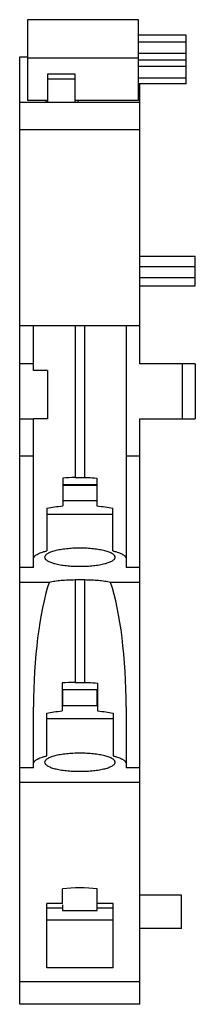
# Model space of a CAD drawing. Header units: millimetres. Extents: x 24.4 to 37.1, y 6.8 to 78.3.
import ezdxf

# ---------------------------------------------------------------- set-up
doc = ezdxf.new("R2010")
doc.units = ezdxf.units.MM
doc.header["$LTSCALE"] = 5.518334
doc.layers.get('0').update_dxf_attribs({"linetype": 'CONTINUOUS'})

msp = doc.modelspace()

# ---------------------------------------------------------------- linework, layer by layer
at = {"color": 7, "linetype": 'Continuous'}
for p, q in [((24.956, 78.284), (24.956, 72.425)), ((33.006, 78.284), (24.956, 78.284)), ((33.006, 72.425), (33.006, 78.284)), ((36.456, 77.152), (33.006, 77.152)), ((33.006, 76.664), (36.456, 76.664)), ((36.456, 73.619), (36.456, 77.152)), ((36.456, 75.828), (33.006, 75.828)), ((24.406, 6.787), (24.406, 75.587)), ((24.406, 75.587), (24.956, 75.587)), ((33.006, 75.495), (24.956, 75.495)), ((36.456, 75.34), (33.006, 75.34)), ((33.006, 74.911), (36.456, 74.911)), ((26.406, 74.327), (26.406, 72.287)), ((28.406, 74.327), (26.406, 74.327)), ((28.406, 73.968), (26.406, 73.968)), ((28.406, 72.287), (28.406, 74.327)), ((36.456, 74.048), (33.006, 74.048)), ((36.456, 73.619), (33.006, 73.619)), ((33.106, 53.287), (33.106, 73.619)), ((24.406, 72.287), (33.106, 72.287)), ((26.406, 72.425), (24.956, 72.425)), ((26.306, 72.287), (26.306, 72.425)), ((33.006, 72.425), (28.406, 72.425)), ((28.606, 72.425), (28.606, 72.287)), ((33.106, 70.287), (24.406, 70.287)), ((33.106, 61.107), (37.106, 61.107)), ((37.106, 58.947), (37.106, 61.107)), ((37.106, 60.345), (33.106, 60.345)), ((37.106, 59.536), (33.106, 59.536)), ((33.106, 58.947), (37.106, 58.947)), ((24.406, 56.087), (33.106, 56.087)), ((25.406, 52.807), (25.406, 56.087)), ((28.406, 56.087), (28.406, 45.037)), ((29.106, 45.037), (29.106, 56.087)), ((32.106, 56.087), (32.106, 38.497)), ((25.406, 53.297), (24.406, 53.297)), ((37.108, 53.287), (33.106, 53.287)), ((36.166, 53.287), (36.166, 49.307)), ((37.108, 53.287), (37.108, 49.307)), ((26.406, 52.807), (25.406, 52.807)), ((26.406, 52.807), (26.406, 49.307)), ((25.406, 49.277), (24.406, 49.277)), ((25.406, 38.497), (25.406, 49.307)), ((26.406, 49.307), (25.406, 49.307)), ((33.106, 6.787), (33.106, 49.307)), ((33.106, 49.307), (37.108, 49.307)), ((25.406, 46.587), (24.406, 46.587)), ((33.106, 46.587), (32.106, 46.587)), ((27.527, 45.003), (27.53, 42.974)), ((29.984, 44.499), (27.528, 44.499)), ((27.528, 44.481), (29.984, 44.481)), ((28.406, 45.037), (29.106, 45.037)), ((29.985, 45.003), (29.982, 42.974)), ((27.529, 43.365), (29.983, 43.365)), ((26.376, 42.803), (26.378, 39.714)), ((31.135, 42.353), (26.376, 42.353)), ((31.134, 39.714), (31.136, 42.803)), ((25.406, 38.497), (24.406, 38.497)), ((33.106, 38.497), (32.106, 38.497)), ((26.528, 37.427), (24.406, 37.427)), ((29.106, 37.598), (28.406, 37.598)), ((28.406, 37.598), (28.406, 30.157)), ((29.106, 30.157), (29.106, 37.598)), ((33.106, 37.427), (30.984, 37.427)), ((27.468, 30.118), (27.47, 28.09)), ((28.406, 30.157), (29.106, 30.157)), ((30.044, 30.118), (30.042, 28.09)), ((30.044, 29.615), (27.468, 29.615)), ((27.506, 29.615), (27.506, 28.484)), ((30.006, 28.484), (30.006, 29.615)), ((27.506, 28.716), (27.469, 28.716)), ((30.043, 28.716), (30.006, 28.716)), ((25.406, 23.968), (25.406, 28.376)), ((26.356, 24.828), (26.356, 27.919)), ((27.506, 28.484), (30.006, 28.484)), ((31.156, 27.919), (31.156, 24.828)), ((32.106, 28.376), (32.106, 23.968)), ((31.156, 27.52), (26.356, 27.52)), ((25.406, 23.968), (24.406, 23.967)), ((33.106, 23.967), (32.106, 23.968)), ((33.106, 22.897), (24.406, 22.897)), ((27.506, 14.117), (27.506, 15.167)), ((30.006, 13.597), (30.006, 15.167)), ((36.106, 14.708), (33.106, 14.708)), ((36.106, 12.287), (36.106, 14.708)), ((27.506, 14.117), (26.356, 14.117)), ((26.356, 9.437), (26.356, 14.117)), ((27.506, 13.778), (26.356, 13.777)), ((27.506, 14.015), (27.506, 13.597)), ((27.506, 13.597), (30.006, 13.597)), ((31.156, 14.117), (30.006, 14.117)), ((31.156, 13.777), (30.006, 13.778)), ((31.156, 9.437), (31.156, 14.117)), ((31.156, 12.894), (26.356, 12.894)), ((36.106, 12.287), (33.106, 12.287)), ((31.156, 9.437), (26.356, 9.437)), ((33.106, 8.427), (24.406, 8.427)), ((33.106, 6.787), (24.406, 6.787))]:
    msp.add_line(p, q, dxfattribs=at)
for centre, radius, start, end in [((28.394, 33.988), 11.048, 89.93861, 94.50098), ((28.392, 19.186), 10.972, 89.92449, 94.82985)]:
    msp.add_arc(centre, radius, start, end, dxfattribs=at)
for centre, major_axis, ratio, start_param, end_param in [((28.406, 28.376), (0, 11.607), 0.258454, 0.676498, 1.570796), ((29.106, 28.376), (0, 11.607), 0.258454, -1.570796, -0.676498), ((28.756, 14.592), (-2.55, 0), 0.258824, -2.083111, -1.058482)]:
    msp.add_ellipse(centre, major_axis=major_axis, ratio=ratio, start_param=start_param, end_param=end_param, dxfattribs=at)
for points, knots in [([(29.106, 45.037), (29.18, 45.037), (29.473, 45.034), (29.767, 45.02), (29.985, 45.003)], [0, 0, 0, 0, 0.253263, 1, 1, 1, 1]), ([(26.376, 42.803), (26.554, 42.846), (26.938, 42.916), (27.324, 42.958), (27.53, 42.974)], [0, 0, 0, 0, 0.47075, 1, 1, 1, 1]), ([(29.982, 42.974), (30.187, 42.958), (30.574, 42.916), (30.958, 42.846), (31.136, 42.803)], [0, 0, 0, 0, 0.52925, 1, 1, 1, 1]), ([(25.406, 39.142), (25.406, 39.169), (25.419, 39.228), (25.471, 39.309), (25.553, 39.387), (25.665, 39.461), (25.805, 39.531), (25.973, 39.598), (26.166, 39.66), (26.305, 39.696), (26.378, 39.713)], [0, 0, 0, 0, 0.068966, 0.14725, 0.241031, 0.353471, 0.485852, 0.638287, 0.81017, 1, 1, 1, 1]), ([(28.756, 39.91), (28.59, 39.91), (28.264, 39.902), (27.791, 39.865), (27.355, 39.806), (27.023, 39.738), (26.79, 39.672), (26.641, 39.621), (26.512, 39.566), (26.404, 39.508), (26.318, 39.448), (26.255, 39.385), (26.216, 39.319), (26.206, 39.273), (26.206, 39.251)], [0, 0, 0, 0, 0.181363, 0.356374, 0.518581, 0.662596, 0.726299, 0.783851, 0.834925, 0.879366, 0.917289, 0.949152, 0.976056, 1, 1, 1, 1]), ([(31.306, 39.251), (31.306, 39.273), (31.296, 39.319), (31.257, 39.385), (31.194, 39.448), (31.108, 39.508), (31, 39.566), (30.871, 39.621), (30.722, 39.672), (30.489, 39.738), (30.157, 39.806), (29.721, 39.865), (29.248, 39.902), (28.922, 39.91), (28.756, 39.91)], [0, 0, 0, 0, 0.023944, 0.050848, 0.082711, 0.120634, 0.165074, 0.216149, 0.273701, 0.337404, 0.481419, 0.643626, 0.818637, 1, 1, 1, 1]), ([(31.134, 39.713), (31.207, 39.696), (31.346, 39.66), (31.539, 39.598), (31.707, 39.531), (31.847, 39.461), (31.959, 39.387), (32.041, 39.309), (32.093, 39.228), (32.106, 39.169), (32.106, 39.142)], [0, 0, 0, 0, 0.18983, 0.361713, 0.514148, 0.646529, 0.758969, 0.85275, 0.931034, 1, 1, 1, 1]), ([(26.206, 39.251), (26.206, 39.229), (26.216, 39.182), (26.255, 39.116), (26.318, 39.054), (26.404, 38.993), (26.512, 38.936), (26.641, 38.881), (26.79, 38.829), (27.023, 38.763), (27.355, 38.695), (27.791, 38.636), (28.264, 38.6), (28.59, 38.592), (28.756, 38.592)], [0, 0, 0, 0, 0.023944, 0.050848, 0.082711, 0.120634, 0.165074, 0.216149, 0.273701, 0.337404, 0.481419, 0.643626, 0.818637, 1, 1, 1, 1]), ([(28.756, 38.592), (28.922, 38.592), (29.248, 38.6), (29.721, 38.636), (30.157, 38.695), (30.489, 38.763), (30.722, 38.829), (30.871, 38.881), (31, 38.936), (31.108, 38.993), (31.194, 39.054), (31.257, 39.116), (31.296, 39.182), (31.306, 39.229), (31.306, 39.251)], [0, 0, 0, 0, 0.181363, 0.356374, 0.518581, 0.662596, 0.726299, 0.783851, 0.834925, 0.879366, 0.917289, 0.949152, 0.976056, 1, 1, 1, 1]), ([(28.406, 37.598), (28.238, 37.598), (27.905, 37.59), (27.419, 37.558), (26.96, 37.506), (26.667, 37.456), (26.528, 37.427)], [0, 0, 0, 0, 0.267344, 0.527697, 0.774053, 1, 1, 1, 1]), ([(30.984, 37.427), (30.845, 37.456), (30.552, 37.506), (30.093, 37.558), (29.607, 37.59), (29.274, 37.598), (29.106, 37.598)], [0, 0, 0, 0, 0.225947, 0.472303, 0.732656, 1, 1, 1, 1]), ([(29.106, 30.157), (29.185, 30.157), (29.498, 30.154), (29.811, 30.138), (30.044, 30.118)], [0, 0, 0, 0, 0.253739, 1, 1, 1, 1]), ([(26.356, 27.919), (26.528, 27.961), (26.898, 28.03), (27.272, 28.073), (27.47, 28.09)], [0, 0, 0, 0, 0.470557, 1, 1, 1, 1]), ([(30.042, 28.09), (30.24, 28.073), (30.614, 28.03), (30.984, 27.961), (31.156, 27.919)], [0, 0, 0, 0, 0.529443, 1, 1, 1, 1]), ([(25.406, 24.261), (25.406, 24.288), (25.418, 24.346), (25.469, 24.426), (25.55, 24.503), (25.637, 24.561), (25.72, 24.607), (25.819, 24.656), (25.96, 24.713), (26.149, 24.774), (26.285, 24.81), (26.356, 24.827)], [0, 0, 0, 0, 0.069417, 0.148011, 0.241932, 0.354349, 0.417976, 0.486605, 0.638786, 0.810406, 1, 1, 1, 1]), ([(28.756, 25.023), (28.59, 25.023), (28.264, 25.015), (27.791, 24.978), (27.355, 24.919), (27.023, 24.851), (26.79, 24.785), (26.641, 24.734), (26.512, 24.679), (26.404, 24.621), (26.318, 24.561), (26.255, 24.498), (26.216, 24.432), (26.206, 24.386), (26.206, 24.364)], [0, 0, 0, 0, 0.181363, 0.356374, 0.518581, 0.662596, 0.726299, 0.783851, 0.834925, 0.879366, 0.917289, 0.949152, 0.976056, 1, 1, 1, 1]), ([(26.206, 24.364), (26.206, 24.342), (26.216, 24.295), (26.255, 24.23), (26.318, 24.167), (26.404, 24.106), (26.512, 24.049), (26.641, 23.994), (26.79, 23.942), (27.023, 23.876), (27.355, 23.808), (27.791, 23.749), (28.264, 23.713), (28.59, 23.705), (28.756, 23.705)], [0, 0, 0, 0, 0.023944, 0.050848, 0.082711, 0.120634, 0.165074, 0.216149, 0.273701, 0.337404, 0.481419, 0.643626, 0.818637, 1, 1, 1, 1]), ([(31.306, 24.364), (31.306, 24.386), (31.296, 24.432), (31.257, 24.498), (31.194, 24.561), (31.108, 24.621), (31, 24.679), (30.871, 24.734), (30.722, 24.785), (30.489, 24.851), (30.157, 24.919), (29.721, 24.978), (29.248, 25.015), (28.922, 25.023), (28.756, 25.023)], [0, 0, 0, 0, 0.023944, 0.050848, 0.082711, 0.120634, 0.165074, 0.216149, 0.273701, 0.337404, 0.481419, 0.643626, 0.818637, 1, 1, 1, 1]), ([(28.756, 23.705), (28.922, 23.705), (29.248, 23.713), (29.721, 23.749), (30.157, 23.808), (30.489, 23.876), (30.722, 23.942), (30.871, 23.994), (31, 24.049), (31.108, 24.106), (31.194, 24.167), (31.257, 24.23), (31.296, 24.295), (31.306, 24.342), (31.306, 24.364)], [0, 0, 0, 0, 0.181363, 0.356374, 0.518581, 0.662596, 0.726299, 0.783851, 0.834925, 0.879366, 0.917289, 0.949152, 0.976056, 1, 1, 1, 1]), ([(31.156, 24.827), (31.227, 24.81), (31.363, 24.774), (31.552, 24.713), (31.693, 24.656), (31.792, 24.607), (31.875, 24.561), (31.962, 24.503), (32.043, 24.426), (32.094, 24.346), (32.106, 24.288), (32.106, 24.261)], [0, 0, 0, 0, 0.189594, 0.361214, 0.513395, 0.582024, 0.645651, 0.758068, 0.851989, 0.930583, 1, 1, 1, 1])]:
    msp.add_open_spline(points, degree=3, knots=knots, dxfattribs=at)

doc.saveas('drawing.dxf')
